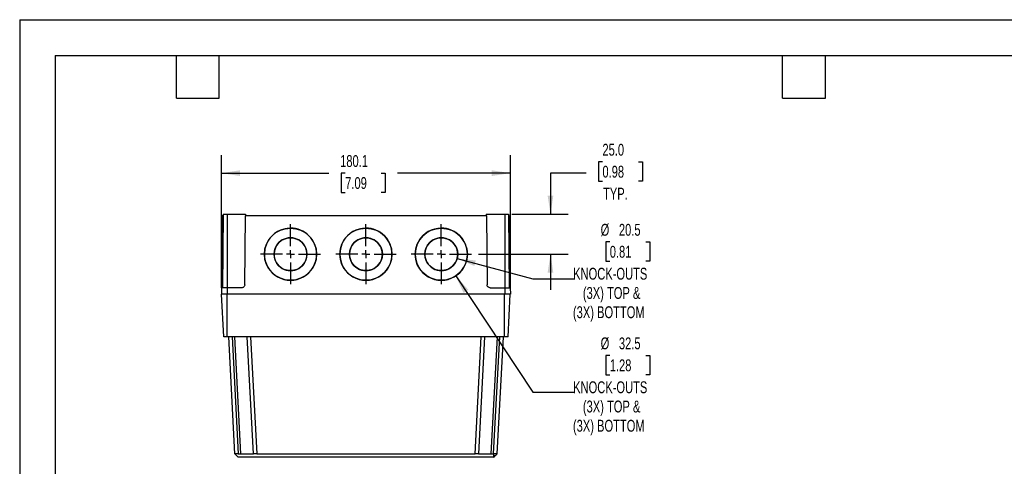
# Model space of a CAD drawing. Header units: millimetres. Extents: x 0 to 978, y 0 to 756.
# Tile 3 of 5: x 0 to 614, y 477 to 756. Entities that reach past the tile are written whole.
import ezdxf

# ---------------------------------------------------------------- set-up
doc = ezdxf.new("R2010")
doc.units = ezdxf.units.MM
doc.header["$LTSCALE"] = 3.5
doc.linetypes.add('CENTERX2', pattern=[20.32, 12.7, -2.54, 2.54, -2.54])
doc.layers.add('CENTER', color=40, linetype='CENTERX2')
doc.layers.add('DIMENSIONS', color=140, linetype='Continuous', lineweight=25)
doc.layers.add('TEXT', color=140, linetype='Continuous', lineweight=25)
doc.styles.add('SLDTEXTSTYLE0', font='TXT', dxfattribs={"width": 0.7})
doc.dimstyles.new('SLDDIMSTYLE0', dxfattribs={"dimtxt": 7.553027, "dimasz": 11.557, "dimexe": 0, "dimexo": 0.0625, "dimgap": 1.888257, "dimtad": 0, "dimtih": 1, "dimtoh": 1, "dimdec": 1, "dimrnd": 1e-09, "dimzin": 12, "dimdsep": 46, "dimtxsty": 'SLDTEXTSTYLE0', "dimsah": 1, "dimcen": 0.09, "dimadec": 0, "dimazin": 3, "dimtfac": 1, "dimtdec": 1, "dimtofl": 0, "dimtmove": 0, "dimatfit": 3, "dimfxl": 0, "dimfrac": 2, "dimtolj": 1, "dimtzin": 12, "dimarcsym": 0})
doc.dimstyles.new('SLDDIMSTYLE1', dxfattribs={"dimtxt": 7.553027, "dimasz": 11.557, "dimexe": 0, "dimexo": 0.0625, "dimgap": 1.888257, "dimtad": 0, "dimtih": 1, "dimtoh": 1, "dimdec": 1, "dimrnd": 1e-09, "dimzin": 12, "dimdsep": 46, "dimtxsty": 'SLDTEXTSTYLE0', "dimsah": 1, "dimcen": 0, "dimadec": 0, "dimazin": 3, "dimtfac": 1, "dimtdec": 1, "dimtofl": 0, "dimtmove": 0, "dimatfit": 3, "dimfxl": 0, "dimfrac": 2, "dimtolj": 1, "dimtzin": 12, "dimarcsym": 0})
doc.dimstyles.new('SLDDIMSTYLE2', dxfattribs={"dimtxt": 7.553027, "dimasz": 11.557, "dimexe": 0, "dimexo": 0.0625, "dimgap": 1.888257, "dimtad": 0, "dimtih": 1, "dimtoh": 1, "dimdec": 1, "dimrnd": 1e-09, "dimzin": 4, "dimdsep": 46, "dimtxsty": 'SLDTEXTSTYLE0', "dimsah": 1, "dimcen": 0.09, "dimadec": 0, "dimazin": 1, "dimtfac": 1, "dimtdec": 1, "dimtmove": 0, "dimatfit": 0, "dimfxl": 0, "dimfrac": 2, "dimtolj": 1, "dimtzin": 12, "dimarcsym": 0})

# ---------------------------------------------------------------- blocks, each defined once
blk = doc.blocks.new('_D_12')
at = {"layer": 'DIMENSIONS'}
for p, q in [((367.85, 617.07), (365.31, 617.07)), ((365.31, 617.07), (365.31, 605.07)), ((390.29, 617.07), (392.83, 617.07)), ((392.83, 617.07), (392.83, 605.07)), ((272.73, 606.74), (319.9, 594.1)), ((365.31, 605.07), (367.85, 605.07)), ((392.83, 605.07), (390.29, 605.07)), ((319.9, 594.1), (345.54, 594.1))]:
    blk.add_line(p, q, dxfattribs=at)
blk.add_solid([(272.73, 606.74), (283.43, 602.03), (284.35, 605.47)], dxfattribs=at)
at = {"layer": 'DIMENSIONS', "attachment_point": 1, "style": 'SLDTEXTSTYLE0'}
for s, insert, char_height in [('%%c', (362.15, 628.31), 7.408), ('20.5', (373.55, 628.31), 7.408), ('0.81', (367.85, 614.62), 7.408), ('KNOCK-OUTS', (345.02, 600.92), 7.408), ('(3X) TOP &', (351.09, 588.92), 7.408), ('(3X) BOTTOM', (344.9, 576.91), 7.4083)]:
    blk.add_mtext(s, dxfattribs=dict(at, insert=insert, char_height=char_height))
blk = doc.blocks.new('_D_13')
at = {"layer": 'DIMENSIONS'}
for p, q in [((271.8, 595.85), (319.9, 523.29)), ((367.85, 546.26), (365.31, 546.26)), ((365.31, 546.26), (365.31, 534.25)), ((390.29, 546.26), (392.83, 546.26)), ((392.83, 546.26), (392.83, 534.25)), ((365.31, 534.25), (367.85, 534.25)), ((392.83, 534.25), (390.29, 534.25)), ((319.9, 523.29), (345.54, 523.29))]:
    blk.add_line(p, q, dxfattribs=at)
blk.add_solid([(271.8, 595.85), (276.71, 585.23), (279.67, 587.2)], dxfattribs=at)
at = {"layer": 'DIMENSIONS', "attachment_point": 1, "style": 'SLDTEXTSTYLE0'}
for s, insert, char_height in [('%%c', (362.15, 557.5), 7.408), ('32.5', (373.55, 557.5), 7.408), ('1.28', (367.85, 543.8), 7.408), ('KNOCK-OUTS', (345.02, 530.11), 7.408), ('(3X) TOP &', (351.09, 518.1), 7.408), ('(3X) BOTTOM', (344.9, 506.1), 7.4083)]:
    blk.add_mtext(s, dxfattribs=dict(at, insert=insert, char_height=char_height))
blk = doc.blocks.new('_D_14')
at = {"layer": 'DIMENSIONS'}
for p, q in [((125.78, 588.83), (125.78, 671.06)), ((305.88, 588.83), (305.88, 671.06)), ((125.78, 659.95), (192.68, 659.95)), ((202.92, 659.95), (200.38, 659.95)), ((200.38, 659.95), (200.38, 647.94)), ((225.36, 659.95), (227.9, 659.95)), ((227.9, 659.95), (227.9, 647.94)), ((305.88, 659.95), (235.59, 659.95)), ((200.38, 647.94), (202.92, 647.94)), ((227.9, 647.94), (225.36, 647.94))]:
    blk.add_line(p, q, dxfattribs=at)
for points in [[(125.78, 659.95), (137.33, 658.17), (137.33, 661.73)], [(305.88, 659.95), (294.32, 661.73), (294.32, 658.17)]]:
    blk.add_solid(points, dxfattribs=at)
at = {"layer": 'DIMENSIONS', "char_height": 7.408, "attachment_point": 1, "style": 'SLDTEXTSTYLE0'}
for s, insert in [('180.1', (199.77, 671.19)), ('7.09', (202.92, 657.49))]:
    blk.add_mtext(s, dxfattribs=dict(at, insert=insert))
blk = doc.blocks.new('_D_15')
at = {"layer": 'DIMENSIONS'}
for p, q in [((363.27, 667.01), (360.74, 667.01)), ((360.74, 667.01), (360.74, 655.01)), ((385.72, 667.01), (388.25, 667.01)), ((388.25, 667.01), (388.25, 655.01)), ((353.13, 659.95), (330.9, 659.95)), ((330.9, 659.95), (330.9, 634.39)), ((360.74, 655.01), (363.27, 655.01)), ((388.25, 655.01), (385.72, 655.01)), ((306.82, 634.39), (342.01, 634.39)), ((286.06, 609.39), (342.01, 609.39)), ((330.9, 609.39), (330.9, 587.17))]:
    blk.add_line(p, q, dxfattribs=at)
for points in [[(330.9, 634.39), (332.68, 645.94), (329.12, 645.94)], [(330.9, 609.39), (329.12, 597.84), (332.68, 597.84)]]:
    blk.add_solid(points, dxfattribs=at)
at = {"layer": 'DIMENSIONS', "char_height": 7.408, "attachment_point": 1, "style": 'SLDTEXTSTYLE0'}
for s, insert in [('25.0', (363.27, 678.25)), ('0.98', (363.27, 664.56)), ('TYP.', (363.64, 650.86))]:
    blk.add_mtext(s, dxfattribs=dict(at, insert=insert))
blk = doc.blocks.new('SW_CENTERMARKSYMBOL_13')
at = {"layer": 'CENTER', "color": 0}
for p, q in [((0, 5.08), (0, 18.79)), ((-5.08, 0), (-18.79, 0)), ((0, 0), (-2.54, 0)), ((0, 0), (0, 2.54)), ((0, 0), (0, -2.54)), ((0, 0), (2.54, 0)), ((5.08, 0), (18.79, 0)), ((0, -5.08), (0, -18.79))]:
    blk.add_line(p, q, dxfattribs=at)
blk = doc.blocks.new('SW_CENTERMARKSYMBOL_14')
at = {"layer": 'CENTER', "color": 0}
for p, q in [((0, 5.08), (0, 18.79)), ((-5.08, 0), (-18.79, 0)), ((0, 0), (-2.54, 0)), ((0, 0), (0, 2.54)), ((0, 0), (0, -2.54)), ((0, 0), (2.54, 0)), ((5.08, 0), (18.79, 0)), ((0, -5.08), (0, -18.79))]:
    blk.add_line(p, q, dxfattribs=at)
blk = doc.blocks.new('SW_CENTERMARKSYMBOL_15')
at = {"layer": 'CENTER', "color": 0}
for p, q in [((0, 5.08), (0, 18.79)), ((-5.08, 0), (-18.79, 0)), ((0, 0), (-2.54, 0)), ((0, 0), (0, 2.54)), ((0, 0), (0, -2.54)), ((0, 0), (2.54, 0)), ((5.08, 0), (18.79, 0)), ((0, -5.08), (0, -18.79))]:
    blk.add_line(p, q, dxfattribs=at)

msp = doc.modelspace()

# ---------------------------------------------------------------- linework, layer by layer
at = {"color": 7, "linetype": 'Continuous'}
for q in [(0.01, 0.01), (977.91, 755.66)]:
    msp.add_line((0.01, 755.66), q, dxfattribs=at)
for p, q in [((126.2, 633.39), (125.83, 590.37)), ((126.87, 633.39), (126.2, 633.39)), ((126.88, 634.39), (126.48, 588.39)), ((126.88, 634.39), (129.28, 634.39)), ((129.28, 634.39), (129.28, 588.39)), ((129.28, 634.39), (140.86, 634.39)), ((140.29, 590.37), (140.67, 633.39)), ((290.98, 633.39), (140.67, 633.39)), ((140.86, 634.39), (140.87, 633.39)), ((290.79, 634.39), (290.78, 633.39)), ((290.79, 634.39), (302.38, 634.39)), ((290.98, 633.39), (291.36, 590.37)), ((302.38, 634.39), (302.38, 588.39)), ((302.38, 634.39), (304.77, 634.39)), ((304.77, 634.39), (305.18, 588.39)), ((304.78, 633.39), (305.45, 633.39)), ((305.82, 590.37), (305.45, 633.39)), ((168.83, 625.64), (168.83, 625.64)), ((215.83, 625.64), (215.83, 625.64)), ((262.83, 625.64), (262.83, 625.64)), ((168.83, 619.64), (168.83, 619.64)), ((215.83, 619.64), (215.83, 619.64)), ((262.83, 619.64), (262.83, 619.64)), ((152.58, 609.39), (152.58, 609.39)), ((158.58, 609.39), (158.58, 609.39)), ((179.08, 609.39), (179.08, 609.39)), ((185.08, 609.39), (185.08, 609.39)), ((205.58, 609.39), (205.58, 609.39)), ((226.08, 609.39), (226.08, 609.39)), ((232.08, 609.39), (232.08, 609.39)), ((252.58, 609.39), (252.58, 609.39)), ((273.08, 609.39), (273.08, 609.39)), ((279.08, 609.39), (279.08, 609.39)), ((125.83, 590.37), (126.49, 590.37)), ((305.16, 590.37), (305.82, 590.37)), ((125.81, 588.39), (125.78, 584.39)), ((129.28, 584.39), (125.78, 584.39)), ((129.28, 588.39), (125.81, 588.39)), ((127.22, 557.79), (125.83, 584.39)), ((129.28, 588.39), (129.28, 584.39)), ((138.29, 588.39), (129.28, 588.39)), ((302.38, 584.39), (129.28, 584.39)), ((129.33, 557.79), (129.33, 584.39)), ((293.36, 588.39), (302.38, 588.39)), ((302.33, 557.79), (302.33, 584.39)), ((302.38, 588.39), (302.38, 584.39)), ((302.38, 588.39), (305.84, 588.39)), ((305.88, 584.39), (302.38, 584.39)), ((304.43, 557.79), (305.83, 584.39)), ((305.84, 588.39), (305.88, 584.39)), ((129.33, 557.79), (127.22, 557.79)), ((302.33, 557.79), (129.33, 557.79)), ((134.1, 484.79), (130.28, 557.79)), ((132.37, 557.79), (136.2, 484.79)), ((137.91, 484.79), (134.09, 557.79)), ((145.7, 484.79), (141.88, 557.79)), ((143.97, 557.79), (147.8, 484.79)), ((283.85, 484.79), (287.68, 557.79)), ((289.78, 557.79), (285.95, 484.79)), ((297.57, 557.79), (293.74, 484.79)), ((295.45, 484.79), (299.28, 557.79)), ((301.38, 557.79), (297.55, 484.79)), ((304.43, 557.79), (302.33, 557.79)), ((134.1, 484.79), (136.21, 482.79)), ((136.2, 484.79), (137.91, 484.79)), ((145.81, 482.79), (136.31, 482.79)), ((147.8, 484.79), (283.85, 484.79)), ((283.75, 482.79), (147.9, 482.79)), ((295.33, 482.79), (285.85, 482.79)), ((293.74, 484.79), (295.45, 484.79)), ((295.45, 482.79), (295.45, 482.79))]:
    msp.add_line(p, q)
at = {"flags": 128}
msp.add_lwpolyline([(295.46, 484.79), (295.38, 483.48), (295.33, 482.79)], dxfattribs=at)
for centre, radius, start, end in [((168.83, 609.39), 16.25, 89.99831, 270.00169), ((168.83, 609.39), 16.25, 89.99894, 179.99888), ((168.83, 609.39), 16.25, 269.99831, 90.00169), ((168.83, 609.39), 16.25, 0.00106, 90.00112), ((215.83, 609.39), 16.25, 89.99831, 270.00169), ((215.83, 609.39), 16.25, 89.99894, 179.99888), ((215.83, 609.39), 16.25, 269.99831, 90.00169), ((215.83, 609.39), 16.25, 0.00106, 90.00112), ((262.83, 609.39), 16.25, 89.99831, 270.00169), ((262.83, 609.39), 16.25, 89.99894, 179.99888), ((262.83, 609.39), 16.25, 269.99831, 90.00169), ((262.83, 609.39), 16.25, 0.00106, 90.00112), ((168.83, 609.39), 10.25, 89.99824, 270.00176), ((168.83, 609.39), 10.25, 89.99891, 179.99891), ((168.83, 609.39), 10.25, 269.99824, 90.00176), ((168.83, 609.39), 10.25, 0.00109, 90.00109), ((215.83, 609.39), 10.25, 89.99824, 270.00176), ((215.83, 609.39), 10.25, 89.99891, 179.99891), ((215.83, 609.39), 10.25, 269.99824, 90.00176), ((215.83, 609.39), 10.25, 0.00109, 90.00109), ((262.83, 609.39), 10.25, 89.99824, 270.00176), ((262.83, 609.39), 10.25, 89.99891, 179.99891), ((262.83, 609.39), 10.25, 269.99824, 90.00176), ((262.83, 609.39), 10.25, 0.00109, 90.00109)]:
    msp.add_arc(centre, radius, start, end)
for points, knots in [([(125.81, 588.39), (125.81, 588.39), (125.81, 588.43), (125.81, 588.62), (125.81, 588.77), (125.82, 589.16), (125.82, 589.39), (125.82, 589.88), (125.83, 590.14), (125.83, 590.37)], [0, 0, 0, 0, 0.25, 0.25, 0.5, 0.5, 0.75, 0.75, 1, 1, 1, 1]), ([(140.29, 590.37), (140.29, 590.14), (140.25, 589.88), (140.05, 589.39), (139.9, 589.16), (139.51, 588.77), (139.27, 588.62), (138.78, 588.43), (138.53, 588.39), (138.29, 588.39)], [0, 0, 0, 0, 0.25, 0.25, 0.5, 0.5, 0.75, 0.75, 1, 1, 1, 1]), ([(293.36, 588.39), (293.12, 588.39), (292.87, 588.43), (292.38, 588.62), (292.15, 588.77), (291.76, 589.16), (291.6, 589.39), (291.41, 589.88), (291.36, 590.14), (291.36, 590.37)], [0, 0, 0, 0, 0.25, 0.25, 0.5, 0.5, 0.75, 0.75, 1, 1, 1, 1]), ([(305.82, 590.37), (305.83, 590.14), (305.83, 589.88), (305.83, 589.39), (305.83, 589.16), (305.84, 588.77), (305.84, 588.62), (305.84, 588.43), (305.84, 588.39), (305.84, 588.39)], [0, 0, 0, 0, 0.25, 0.25, 0.5, 0.5, 0.75, 0.75, 1, 1, 1, 1]), ([(136.2, 484.79), (136.2, 484.79), (136.19, 484.79), (136.18, 484.79), (136.17, 484.79), (136.13, 484.79), (136.05, 484.79), (135.99, 484.79), (135.85, 484.79), (135.76, 484.79), (135.47, 484.79), (135.26, 484.79), (134.94, 484.79), (134.83, 484.79), (134.61, 484.79), (134.51, 484.79), (134.32, 484.79), (134.24, 484.79), (134.16, 484.79), (134.13, 484.79), (134.11, 484.79), (134.1, 484.79), (134.1, 484.79), (134.1, 484.79), (134.1, 484.79), (134.1, 484.79), (134.1, 484.79), (134.1, 484.79)], [0, 0, 0, 0, 0.007812, 0.007812, 0.015625, 0.03125, 0.0625, 0.125, 0.125, 0.25, 0.25, 0.5, 0.5, 0.625, 0.625, 0.75, 0.75, 0.875, 0.875, 0.9375, 0.96875, 0.984375, 0.992188, 0.992188, 0.996094, 0.996094, 1, 1, 1, 1]), ([(136.31, 482.79), (136.3, 482.79), (136.28, 482.79), (136.26, 482.79), (136.23, 482.79), (136.21, 482.79), (136.21, 482.79), (136.21, 482.79)], [0, 0, 0, 0, 0.172191, 0.335848, 0.502322, 0.746105, 1, 1, 1, 1]), ([(137.91, 484.79), (138.01, 484.79), (138.19, 484.79), (138.47, 484.79), (138.76, 484.79), (139.06, 484.79), (139.35, 484.79), (139.84, 484.79), (140.49, 484.79), (141.44, 484.79), (142.44, 484.79), (143.23, 484.79), (143.75, 484.79), (144.06, 484.79), (144.35, 484.79), (144.62, 484.79), (144.86, 484.79), (145.08, 484.79), (145.26, 484.79), (145.42, 484.79), (145.54, 484.79), (145.63, 484.79), (145.69, 484.79), (145.7, 484.79), (145.7, 484.79)], [0, 0, 0, 0, 0.022671, 0.045825, 0.069459, 0.093576, 0.118175, 0.143256, 0.215182, 0.285152, 0.393146, 0.49942, 0.538822, 0.578641, 0.61888, 0.659537, 0.700615, 0.742115, 0.784036, 0.82638, 0.869148, 0.91234, 0.955957, 1, 1, 1, 1]), ([(147.8, 484.79), (147.77, 484.79), (147.7, 484.79), (147.56, 484.79), (147.32, 484.79), (147, 484.79), (146.64, 484.79), (146.21, 484.79), (145.91, 484.79), (145.78, 484.79), (145.74, 484.79), (145.72, 484.78), (145.71, 484.78), (145.71, 484.78), (145.7, 484.79), (145.7, 484.79), (145.7, 484.79)], [0, 0, 0, 0, 0.028022, 0.062761, 0.125077, 0.250339, 0.362635, 0.500288, 0.748898, 0.837445, 0.87413, 0.905597, 0.937016, 0.952726, 0.968473, 1, 1, 1, 1]), ([(147.57, 482.79), (147.46, 482.79), (147.23, 482.79), (146.59, 482.79), (146.07, 482.79), (145.81, 482.79)], [0, 0, 0, 0, 0.284542, 0.641978, 1, 1, 1, 1]), ([(147.9, 482.79), (147.9, 482.79), (147.88, 482.79), (147.85, 482.79), (147.83, 482.79), (147.81, 482.79), (147.81, 482.79), (147.81, 482.79)], [0, 0, 0, 0, 0.169767, 0.331737, 0.498035, 0.743476, 1, 1, 1, 1]), ([(283.85, 482.79), (283.84, 482.79), (283.84, 482.79), (283.83, 482.79), (283.82, 482.79), (283.79, 482.79), (283.76, 482.79), (283.75, 482.79)], [0, 0, 0, 0, 0.169706, 0.331941, 0.498323, 0.744049, 1, 1, 1, 1]), ([(285.95, 484.79), (285.95, 484.79), (285.95, 484.79), (285.95, 484.79), (285.95, 484.79), (285.95, 484.79), (285.95, 484.79), (285.94, 484.79), (285.9, 484.79), (285.88, 484.79), (285.8, 484.79), (285.72, 484.79), (285.53, 484.79), (285.42, 484.79), (285.08, 484.79), (284.83, 484.79), (284.47, 484.79), (284.35, 484.79), (284.18, 484.79), (284.12, 484.79), (284.01, 484.79), (283.95, 484.79), (283.85, 484.79)], [0, 0, 0, 0, 0.0625, 0.09375, 0.09375, 0.125, 0.125, 0.1875, 0.1875, 0.25, 0.25, 0.375, 0.375, 0.5, 0.5, 0.75, 0.75, 0.875, 0.875, 0.9375, 0.9375, 1, 1, 1, 1]), ([(285.85, 482.79), (285.58, 482.79), (285.06, 482.79), (284.43, 482.79), (284.19, 482.79), (284.08, 482.79)], [0, 0, 0, 0, 0.358141, 0.716465, 1, 1, 1, 1]), ([(285.95, 484.79), (285.95, 484.79), (285.95, 484.79), (285.97, 484.79), (285.99, 484.79), (286.03, 484.79), (286.07, 484.79), (286.13, 484.79), (286.19, 484.79), (286.26, 484.79), (286.34, 484.79), (286.43, 484.79), (286.52, 484.79), (286.63, 484.79), (286.74, 484.79), (286.86, 484.79), (286.99, 484.79), (287.12, 484.79), (287.26, 484.79), (287.41, 484.79), (287.56, 484.79), (287.72, 484.79), (287.88, 484.79), (288.05, 484.79), (288.28, 484.79), (288.58, 484.79), (288.95, 484.79), (289.35, 484.79), (289.77, 484.79), (290.21, 484.79), (290.67, 484.79), (291.15, 484.79), (291.65, 484.79), (292.15, 484.79), (292.67, 484.79), (293.2, 484.79), (293.56, 484.79), (293.74, 484.79)], [0, 0, 0, 0, 0.02297, 0.045826, 0.06857, 0.0912, 0.113717, 0.136121, 0.158412, 0.18059, 0.202655, 0.224608, 0.246448, 0.268176, 0.289792, 0.311296, 0.332687, 0.353967, 0.375135, 0.396191, 0.417135, 0.437968, 0.45869, 0.479301, 0.4998, 0.539254, 0.57911, 0.61937, 0.660034, 0.701103, 0.742578, 0.78446, 0.82675, 0.869448, 0.912556, 0.956073, 1, 1, 1, 1]), ([(295.45, 482.79), (295.44, 482.79), (295.44, 482.79), (295.43, 482.79), (295.41, 482.79), (295.38, 482.79), (295.35, 482.79), (295.33, 482.79)], [0, 0, 0, 0, 0.157386, 0.306498, 0.459787, 0.710735, 1, 1, 1, 1]), ([(295.45, 482.79), (295.8, 483.12), (296.52, 483.8), (297.21, 484.47), (297.57, 484.8)], [0, 0, 0, 0, 0.495712, 1, 1, 1, 1]), ([(297.55, 484.79), (297.55, 484.79), (297.55, 484.79), (297.55, 484.79), (297.54, 484.79), (297.51, 484.79), (297.46, 484.79), (297.4, 484.79), (297.34, 484.79), (297.26, 484.79), (297.18, 484.79), (297.11, 484.79), (297.03, 484.79), (296.95, 484.79), (296.88, 484.79), (296.8, 484.79), (296.74, 484.79), (296.67, 484.79), (296.6, 484.79), (296.54, 484.79), (296.48, 484.79), (296.42, 484.79), (296.37, 484.79), (296.32, 484.79), (296.27, 484.79), (296.22, 484.79), (296.17, 484.79), (296.13, 484.79), (296.08, 484.79), (296.04, 484.79), (296.01, 484.79), (295.97, 484.79), (295.93, 484.79), (295.9, 484.79), (295.87, 484.79), (295.83, 484.79), (295.8, 484.79), (295.78, 484.79), (295.75, 484.79), (295.72, 484.79), (295.7, 484.79), (295.68, 484.79), (295.66, 484.79), (295.63, 484.79), (295.62, 484.79), (295.6, 484.79), (295.58, 484.79), (295.56, 484.79), (295.55, 484.79), (295.54, 484.79), (295.52, 484.79), (295.51, 484.79), (295.5, 484.79), (295.49, 484.79), (295.49, 484.79), (295.48, 484.79), (295.47, 484.79), (295.47, 484.79), (295.47, 484.79), (295.46, 484.79), (295.46, 484.79)], [0, 0, 0, 0, 0.0183974, 0.0365911, 0.0731282, 0.1289126, 0.1875116, 0.2427925, 0.2941714, 0.3415727, 0.3851417, 0.4251961, 0.462046, 0.4960485, 0.5275161, 0.5567151, 0.5838911, 0.6092606, 0.6330116, 0.6553058, 0.6762817, 0.6960551, 0.714725, 0.73238, 0.7490992, 0.7649528, 0.7800031, 0.7943035, 0.8079007, 0.8208366, 0.833149, 0.8448717, 0.8560346, 0.8666632, 0.8767808, 0.8864087, 0.8955663, 0.9042715, 0.9125405, 0.9203879, 0.9278274, 0.9348712, 0.9415306, 0.9478155, 0.9537355, 0.959295, 0.9644848, 0.9692975, 0.973731, 0.9777883, 0.9814758, 0.9848029, 0.9877814, 0.9904243, 0.9927455, 0.9947591, 0.996479, 0.9979181, 0.9990884, 1, 1, 1, 1])]:
    msp.add_open_spline(points, degree=3, knots=knots)
msp.add_open_spline([(295.46, 484.79), (295.46, 484.79), (295.46, 484.79), (295.45, 484.79)], degree=3)
at = {"layer": 'DIMENSIONS'}
for centre, radius in [((168.83, 609.39), 16.25), ((215.83, 609.39), 16.25), ((262.83, 609.39), 16.25), ((168.83, 609.39), 10.25), ((215.83, 609.39), 10.25), ((262.83, 609.39), 10.25)]:
    msp.add_circle(centre, radius, dxfattribs=at)
at = {"layer": 'TEXT'}
for p, q in [((22.22, 733.42), (955.67, 733.42)), ((22.22, 733.42), (22.22, 22.22)), ((97.79, 706.75), (97.79, 733.42)), ((124.46, 706.75), (124.46, 733.42)), ((475.61, 706.75), (475.61, 733.42)), ((502.28, 706.75), (502.28, 733.42)), ((97.79, 706.75), (124.46, 706.75)), ((475.61, 706.75), (502.28, 706.75))]:
    msp.add_line(p, q, dxfattribs=at)

# ---------------------------------------------------------------- block references
at = {"layer": 'CENTER'}
for name, p in [('SW_CENTERMARKSYMBOL_13', (168.83, 609.39)), ('SW_CENTERMARKSYMBOL_14', (215.83, 609.39)), ('SW_CENTERMARKSYMBOL_15', (262.83, 609.39))]:
    msp.add_blockref(name, p, dxfattribs=at)

# ---------------------------------------------------------------- dimensions: what is measured, and where the dimension line sits
at = {"layer": 'DIMENSIONS'}
dim = msp.add_linear_dim(base=(330.9, 634.39), p1=(281.61, 609.39), p2=(302.38, 634.39), angle=90, text='<>\\PTYP.', dimstyle='SLDDIMSTYLE2', dxfattribs=at)
dim.commit()
dim.dimension.update_dxf_attribs({"geometry": '_D_15', "text_midpoint": (330.9, 659.95), "dimtype": 160})
dim = msp.add_linear_dim(base=(305.88, 659.95), p1=(125.78, 584.39), p2=(305.88, 584.39), dimstyle='SLDDIMSTYLE0', dxfattribs=at)
dim.commit()
dim.dimension.update_dxf_attribs({"geometry": '_D_14', "text_midpoint": (214.14, 659.95), "dimtype": 160})
for p1, p2, picture, middle in [((252.93, 612.05), (272.73, 606.74), '_D_12', (379.07, 598)), ((253.85, 622.93), (271.8, 595.85), '_D_13', (379.07, 527.19))]:
    dim = msp.add_diameter_dim_2p(p1=p1, p2=p2, text='<>\\PKNOCK-OUTS\\P(3X) TOP &\\P(3X) BOTTOM', dimstyle='SLDDIMSTYLE1', dxfattribs=at)
    dim.commit()
    dim.dimension.update_dxf_attribs({"geometry": picture, "text_midpoint": middle, "dimtype": 163})

doc.saveas('drawing.dxf')
